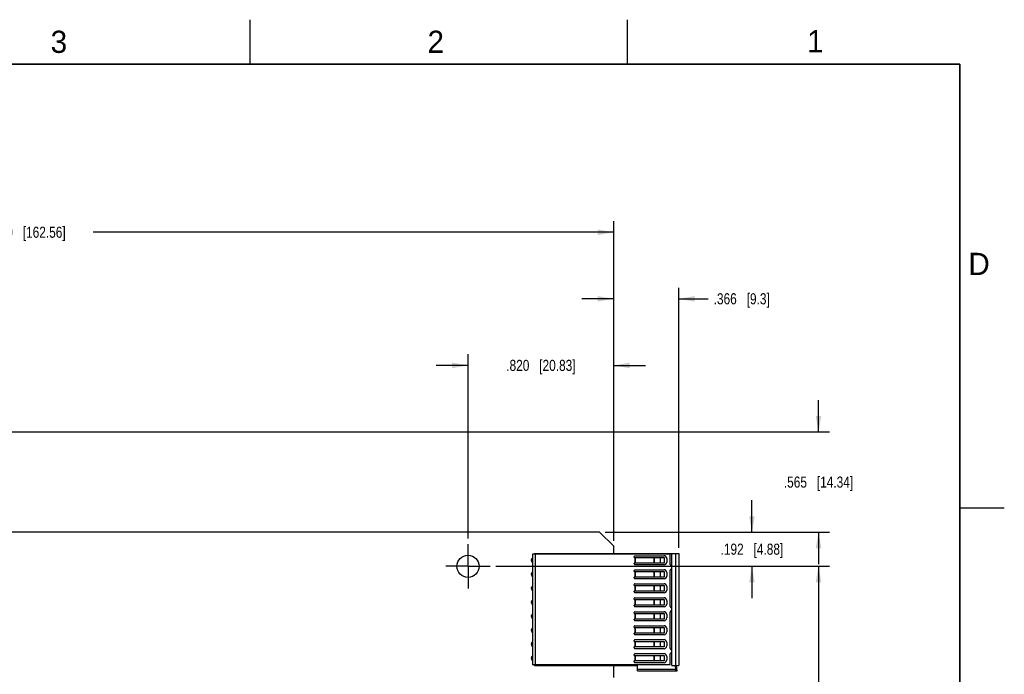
# Model space of a CAD drawing. Header units: inches. Extents: x 0 to 34, y 0 to 22.
# Tile 19 of 19: x 22.9 to 34, y 14.6 to 22. Entities that reach past the tile are written whole.
import ezdxf

# ---------------------------------------------------------------- set-up
doc = ezdxf.new("R2010")
doc.units = ezdxf.units.IN
doc.header["$LTSCALE"] = 1.87
doc.header["$MEASUREMENT"] = 0
doc.linetypes.add('CENTER', pattern=[0.6, 0.375, -0.075, 0.075, -0.075])
doc.layers.get('0').update_dxf_attribs({"linetype": 'CONTINUOUS'})
doc.layers.add('02___PRT_ALL_AXES', color=7, linetype='CONTINUOUS')
doc.layers.add('DIMENSIONS', color=7, linetype='CONTINUOUS')
doc.styles.get("Standard").update_dxf_attribs({"font": 'txt', "width": 0.8})
doc.styles.add('TEXTSTYLE_2', font='txt')
doc.dimstyles.new('DIMSTYLE_1', dxfattribs={"dimtxt": 0.125, "dimasz": 0.18, "dimexe": 0.125, "dimexo": 0.0625, "dimgap": 0.0625, "dimtad": 0, "dimtih": 1, "dimtoh": 1, "dimdec": 3, "dimlfac": 0.5, "dimzin": 4, "dimdsep": 46, "dimtxsty": 'STANDARD', "dimblk": '_FILLED', "dimblk1": '_FILLED', "dimblk2": '_FILLED', "dimcen": 0.09, "dimadec": 0, "dimazin": 0, "dimtp": 0.001, "dimtm": 0.001, "dimtfac": 1, "dimtdec": 3, "dimtofl": 0, "dimtmove": 0, "dimatfit": 3, "dimldrblk": '_FILLED', "dimfxl": 1, "dimtolj": 1, "dimtzin": 4, "dimarcsym": 0})

# ---------------------------------------------------------------- blocks, each defined once
blk = doc.blocks.new('_FILLED')
at = {"color": 0, "linetype": 'BYBLOCK'}
blk.add_solid([(0, 0), (-1, 0.174), (-1, -0.174)], dxfattribs=at)
blk = doc.blocks.new('*D15')
at = {"layer": 'DIMENSIONS', "color": 2, "linetype": 'CONTINUOUS'}
for p, q in [((29.6, 16.13), (29.6, 18.98)), ((30.332, 16.048), (30.332, 18.98)), ((29.6, 18.855), (29.24, 18.855)), ((30.332, 18.855), (30.663, 18.855))]:
    blk.add_line(p, q, dxfattribs=at)
at = {"layer": 'DIMENSIONS', "color": 2, "linetype": 'CONTINUOUS', "xscale": 0.18, "yscale": 0.18, "zscale": 0.18}
blk.add_blockref('_FILLED', (29.6, 18.855), dxfattribs=at)
at = {"layer": 'DIMENSIONS', "color": 2, "linetype": 'CONTINUOUS', "xscale": 0.18, "yscale": 0.18, "zscale": 0.18, "rotation": 180}
blk.add_blockref('_FILLED', (30.332, 18.855), dxfattribs=at)
at = {"layer": 'DIMENSIONS', "color": 2, "linetype": 'CONTINUOUS', "insert": (30.726, 18.918), "char_height": 0.125, "width": 1.025, "attachment_point": 1, "line_spacing_factor": 0.9}
blk.add_mtext('.366{\\Ftxt.shx;\\W1.000000;\\H0.125000; }[9.3]', dxfattribs=at)
blk = doc.blocks.new('*D18')
at = {"layer": 'DIMENSIONS', "color": 2, "linetype": 'CONTINUOUS'}
for p, q in [((16.8, 17.418), (16.8, 19.73)), ((29.6, 16.13), (29.6, 19.73)), ((16.8, 19.605), (22.187, 19.605)), ((29.6, 19.605), (23.737, 19.605))]:
    blk.add_line(p, q, dxfattribs=at)
at = {"layer": 'DIMENSIONS', "color": 2, "linetype": 'CONTINUOUS', "xscale": 0.18, "yscale": 0.18, "zscale": 0.18, "rotation": 180}
blk.add_blockref('_FILLED', (16.8, 19.605), dxfattribs=at)
at = {"layer": 'DIMENSIONS', "color": 2, "linetype": 'CONTINUOUS', "xscale": 0.18, "yscale": 0.18, "zscale": 0.18}
blk.add_blockref('_FILLED', (29.6, 19.605), dxfattribs=at)
at = {"layer": 'DIMENSIONS', "color": 2, "linetype": 'CONTINUOUS', "insert": (22.962, 19.668), "char_height": 0.125, "width": 1.425, "attachment_point": 2, "line_spacing_factor": 0.9}
blk.add_mtext('6.400{\\Ftxt.shx;\\W1.000000;\\H0.125000; }[162.56]', dxfattribs=at)
blk = doc.blocks.new('*D20')
at = {"layer": 'DIMENSIONS', "color": 2, "linetype": 'CONTINUOUS'}
for p, q in [((28.272, 15.842), (32.032, 15.842)), ((31.907, 15.842), (31.907, 12.417)), ((31.907, 8.742), (31.907, 12.167)), ((29.636, 8.742), (32.032, 8.742))]:
    blk.add_line(p, q, dxfattribs=at)
at = {"layer": 'DIMENSIONS', "color": 2, "linetype": 'CONTINUOUS', "xscale": 0.18, "yscale": 0.18, "zscale": 0.18}
for p, rotation in [((31.907, 15.842), 90), ((31.907, 8.742), 270)]:
    blk.add_blockref('_FILLED', p, dxfattribs=dict(at, rotation=rotation))
at = {"layer": 'DIMENSIONS', "color": 2, "linetype": 'CONTINUOUS', "insert": (31.907, 12.355), "char_height": 0.125, "width": 1.325, "attachment_point": 2, "line_spacing_factor": 0.9}
blk.add_mtext('3.550{\\Ftxt.shx;\\W1.000000;\\H0.125000; }[90.17]', dxfattribs=at)
blk = doc.blocks.new('*D21')
at = {"layer": 'DIMENSIONS', "color": 2, "linetype": 'CONTINUOUS'}
for p, q in [((31.157, 16.226), (31.157, 16.586)), ((29.504, 16.226), (31.282, 16.226)), ((28.272, 15.842), (31.282, 15.842)), ((31.157, 15.842), (31.157, 15.482))]:
    blk.add_line(p, q, dxfattribs=at)
at = {"layer": 'DIMENSIONS', "color": 2, "linetype": 'CONTINUOUS', "xscale": 0.18, "yscale": 0.18, "zscale": 0.18}
for p, rotation in [((31.157, 16.226), 270), ((31.157, 15.842), 90)]:
    blk.add_blockref('_FILLED', p, dxfattribs=dict(at, rotation=rotation))
at = {"layer": 'DIMENSIONS', "color": 2, "linetype": 'CONTINUOUS', "insert": (31.157, 16.097), "char_height": 0.125, "width": 1.125, "attachment_point": 2, "line_spacing_factor": 0.9}
blk.add_mtext('.192{\\Ftxt.shx;\\W1.000000;\\H0.125000; }[4.88]', dxfattribs=at)
blk = doc.blocks.new('*D23')
at = {"layer": 'DIMENSIONS', "color": 2, "linetype": 'CONTINUOUS'}
for p, q in [((27.96, 16.155), (27.96, 18.23)), ((29.6, 16.13), (29.6, 18.23)), ((27.96, 18.105), (27.6, 18.105)), ((29.6, 18.105), (29.96, 18.105))]:
    blk.add_line(p, q, dxfattribs=at)
at = {"layer": 'DIMENSIONS', "color": 2, "linetype": 'CONTINUOUS', "xscale": 0.18, "yscale": 0.18, "zscale": 0.18}
blk.add_blockref('_FILLED', (27.96, 18.105), dxfattribs=at)
at = {"layer": 'DIMENSIONS', "color": 2, "linetype": 'CONTINUOUS', "xscale": 0.18, "yscale": 0.18, "zscale": 0.18, "rotation": 180}
blk.add_blockref('_FILLED', (29.6, 18.105), dxfattribs=at)
at = {"layer": 'DIMENSIONS', "color": 2, "linetype": 'CONTINUOUS', "insert": (28.78, 18.168), "char_height": 0.125, "width": 1.225, "attachment_point": 2, "line_spacing_factor": 0.9}
blk.add_mtext('.820{\\Ftxt.shx;\\W1.000000;\\H0.125000; }[20.83]', dxfattribs=at)
blk = doc.blocks.new('*D26')
at = {"layer": 'DIMENSIONS', "color": 2, "linetype": 'CONTINUOUS'}
for p, q in [((31.907, 17.355), (31.907, 17.715)), ((16.862, 17.355), (32.032, 17.355)), ((29.504, 16.226), (32.032, 16.226)), ((31.907, 16.226), (31.907, 15.866))]:
    blk.add_line(p, q, dxfattribs=at)
at = {"layer": 'DIMENSIONS', "color": 2, "linetype": 'CONTINUOUS', "xscale": 0.18, "yscale": 0.18, "zscale": 0.18}
for p, rotation in [((31.907, 17.355), 270), ((31.907, 16.226), 90)]:
    blk.add_blockref('_FILLED', p, dxfattribs=dict(at, rotation=rotation))
at = {"layer": 'DIMENSIONS', "color": 2, "linetype": 'CONTINUOUS', "insert": (31.907, 16.853), "char_height": 0.125, "width": 1.225, "attachment_point": 2, "line_spacing_factor": 0.9}
blk.add_mtext('.565{\\Ftxt.shx;\\W1.000000;\\H0.125000; }[14.34]', dxfattribs=at)

msp = doc.modelspace()

# ---------------------------------------------------------------- linework, layer by layer
at = {"color": 2, "linetype": 'CONTINUOUS'}
for p, q in [((25.5, 22), (25.5, 21.5)), ((29.75, 22), (29.75, 21.5)), ((33.5, 16.5), (34, 16.5))]:
    msp.add_line(p, q, dxfattribs=at)
at = {"color": 7, "linetype": 'CONTINUOUS'}
for p, q in [((30.2377, 15.9784), (28.6857, 15.9784)), ((28.6857, 15.9784), (28.6857, 14.7319)), ((28.7062, 15.985), (30.3322, 15.985)), ((28.7062, 15.9784), (28.7062, 15.985)), ((28.7188, 14.7319), (28.7188, 15.9784)), ((30.2377, 15.8618), (30.2377, 15.9784)), ((30.2534, 14.7252), (30.2534, 15.985)), ((30.3007, 14.7252), (30.3007, 15.985)), ((30.3322, 15.985), (30.3322, 14.7252)), ((29.83, 15.9406), (29.83, 15.9504)), ((29.83, 15.9406), (30.1668, 15.9406)), ((30.1668, 15.8776), (29.83, 15.8776)), ((29.83, 15.8677), (29.83, 15.8776)), ((29.8398, 15.9602), (30.1668, 15.9602)), ((29.8405, 15.9406), (29.8405, 15.8776)), ((29.8427, 15.8776), (29.8427, 15.9406)), ((30.0505, 15.9406), (30.0505, 15.8776)), ((30.0549, 15.9406), (30.0549, 15.8776)), ((30.1289, 15.8776), (30.1289, 15.9406)), ((30.1668, 15.9406), (30.1668, 15.8776)), ((30.1983, 15.9287), (30.1983, 15.8894)), ((29.83, 15.7831), (29.83, 15.7929)), ((29.83, 15.7831), (30.1668, 15.7831)), ((30.1668, 15.8579), (29.8398, 15.8579)), ((29.8398, 15.8028), (30.1668, 15.8028)), ((29.8405, 15.7831), (29.8405, 15.7201)), ((29.8427, 15.7201), (29.8427, 15.7831)), ((30.0505, 15.7831), (30.0505, 15.7201)), ((30.0549, 15.7831), (30.0549, 15.7201)), ((30.1289, 15.7201), (30.1289, 15.7831)), ((30.1668, 15.7831), (30.1668, 15.7201)), ((30.1983, 15.7713), (30.1983, 15.7319)), ((30.2377, 15.3894), (30.2377, 15.7988)), ((30.2532, 15.85), (30.2495, 15.85)), ((30.2495, 15.8106), (30.2532, 15.8106)), ((30.1668, 15.7201), (29.83, 15.7201)), ((29.83, 15.7102), (29.83, 15.7201)), ((30.1668, 15.7004), (29.8398, 15.7004)), ((29.8398, 15.6453), (30.1668, 15.6453)), ((29.83, 15.6256), (29.83, 15.6354)), ((29.83, 15.6256), (30.1668, 15.6256)), ((30.1668, 15.5626), (29.83, 15.5626)), ((29.83, 15.5528), (29.83, 15.5626)), ((30.1668, 15.5429), (29.8398, 15.5429)), ((29.8405, 15.6256), (29.8405, 15.5626)), ((29.8427, 15.5626), (29.8427, 15.6256)), ((30.0505, 15.6256), (30.0505, 15.5626)), ((30.0549, 15.6256), (30.0549, 15.5626)), ((30.1289, 15.5626), (30.1289, 15.6256)), ((30.1668, 15.6256), (30.1668, 15.5626)), ((30.1983, 15.6138), (30.1983, 15.5744)), ((29.83, 15.4681), (29.83, 15.478)), ((29.83, 15.4681), (30.1668, 15.4681)), ((29.8398, 15.4878), (30.1668, 15.4878)), ((29.8405, 15.4681), (29.8405, 15.4051)), ((29.8427, 15.4051), (29.8427, 15.4681)), ((30.0505, 15.4681), (30.0505, 15.4051)), ((30.0549, 15.4681), (30.0549, 15.4051)), ((30.1289, 15.4051), (30.1289, 15.4681)), ((30.1668, 15.4681), (30.1668, 15.4051)), ((30.1983, 15.4563), (30.1983, 15.4169)), ((30.1668, 15.4051), (29.83, 15.4051)), ((29.83, 15.3953), (29.83, 15.4051)), ((29.83, 15.3106), (29.83, 15.3205)), ((29.83, 15.3106), (30.1668, 15.3106)), ((30.1668, 15.3854), (29.8398, 15.3854)), ((29.8398, 15.3303), (30.1668, 15.3303)), ((29.8405, 15.3106), (29.8405, 15.2476)), ((29.8427, 15.2476), (29.8427, 15.3106)), ((30.0505, 15.3106), (30.0505, 15.2476)), ((30.0549, 15.3106), (30.0549, 15.2476)), ((30.1289, 15.2476), (30.1289, 15.3106)), ((30.1668, 15.3106), (30.1668, 15.2476)), ((30.2377, 14.9169), (30.2377, 15.3264)), ((30.2532, 15.3776), (30.2495, 15.3776)), ((30.2495, 15.3382), (30.2532, 15.3382)), ((30.1668, 15.2476), (29.83, 15.2476)), ((29.83, 15.2378), (29.83, 15.2476)), ((30.1668, 15.228), (29.8398, 15.228)), ((30.1983, 15.2988), (30.1983, 15.2595)), ((29.83, 15.1532), (29.83, 15.163)), ((29.83, 15.1532), (30.1668, 15.1532)), ((30.1668, 15.0902), (29.83, 15.0902)), ((29.83, 15.0803), (29.83, 15.0902)), ((29.8398, 15.1728), (30.1668, 15.1728)), ((29.8405, 15.1532), (29.8405, 15.0902)), ((29.8427, 15.0902), (29.8427, 15.1532)), ((30.0505, 15.1532), (30.0505, 15.0902)), ((30.0549, 15.1532), (30.0549, 15.0902)), ((30.1289, 15.0902), (30.1289, 15.1532)), ((30.1668, 15.1532), (30.1668, 15.0902)), ((30.1983, 15.1413), (30.1983, 15.102)), ((29.83, 14.9957), (29.83, 15.0055)), ((29.83, 14.9957), (30.1668, 14.9957)), ((30.1668, 15.0705), (29.8398, 15.0705)), ((29.8398, 15.0154), (30.1668, 15.0154)), ((29.8405, 14.9957), (29.8405, 14.9327)), ((29.8427, 14.9327), (29.8427, 14.9957)), ((30.0505, 14.9957), (30.0505, 14.9327)), ((30.0549, 14.9957), (30.0549, 14.9327)), ((30.1289, 14.9327), (30.1289, 14.9957)), ((30.1668, 14.9957), (30.1668, 14.9327)), ((30.1983, 14.9839), (30.1983, 14.9445)), ((30.1668, 14.9327), (29.83, 14.9327)), ((29.83, 14.9228), (29.83, 14.9327)), ((30.1668, 14.913), (29.8398, 14.913)), ((30.2532, 14.9051), (30.2495, 14.9051)), ((30.2495, 14.8658), (30.2532, 14.8658)), ((29.83, 14.8382), (29.83, 14.848)), ((29.83, 14.8382), (30.1668, 14.8382)), ((30.1668, 14.7752), (29.83, 14.7752)), ((29.83, 14.7654), (29.83, 14.7752)), ((29.8398, 14.8579), (30.1668, 14.8579)), ((30.1668, 14.7555), (29.8398, 14.7555)), ((29.8405, 14.8382), (29.8405, 14.7752)), ((29.8427, 14.7752), (29.8427, 14.8382)), ((30.0505, 14.8382), (30.0505, 14.7752)), ((30.0549, 14.8382), (30.0549, 14.7752)), ((30.1289, 14.7752), (30.1289, 14.8382)), ((30.1668, 14.8382), (30.1668, 14.7752)), ((30.1983, 14.8264), (30.1983, 14.787)), ((30.2377, 14.7319), (30.2377, 14.8539)), ((30.2377, 14.7319), (28.6857, 14.7319)), ((28.7062, 14.7252), (28.7062, 14.7319)), ((28.7062, 14.7252), (29.8676, 14.7252)), ((29.8676, 14.6622), (29.8676, 14.7252)), ((30.2969, 14.678), (29.8676, 14.678)), ((29.8676, 14.6622), (30.314, 14.6622)), ((30.2534, 14.7252), (30.3322, 14.7252)), ((30.2927, 14.7252), (30.2969, 14.678)), ((30.314, 14.6622), (30.3085, 14.7252))]:
    msp.add_line(p, q, dxfattribs=at)
at = {"color": 7, "linetype": 'CONTINUOUS', "const_width": 0.02}
for points in [[(33.5, 21.5), (0.5, 21.5)], [(33.5, 0.5), (33.5, 21.5)]]:
    msp.add_lwpolyline(points, dxfattribs=at)
at = {"color": 7, "linetype": 'CONTINUOUS'}
for centre, radius, start, end in [((29.8398, 15.9504), 0.00984, 90.00161, 179.99992), ((29.8398, 15.8677), 0.00984, 179.99987, 269.99216), ((30.1668, 15.9287), 0.0315, 359.99888, 90.00004), ((30.1668, 15.8894), 0.0315, 269.99671, 359.99979), ((30.2495, 15.8618), 0.0118, 179.99781, 269.99982), ((29.8398, 15.7929), 0.00984, 90.00161, 179.99992), ((30.1668, 15.7713), 0.0315, 359.99888, 90.00004), ((30.2495, 15.7988), 0.0118, 90.00732, 179.9829), ((29.8398, 15.7102), 0.00984, 179.99987, 269.99216), ((29.8398, 15.6354), 0.00984, 90.00161, 179.99992), ((30.1668, 15.7319), 0.0315, 269.99671, 359.99979), ((30.1668, 15.6138), 0.0315, 359.99888, 90.00004), ((29.8398, 15.5528), 0.00984, 179.99987, 269.99216), ((30.1668, 15.5744), 0.0315, 269.99671, 359.99979), ((29.8398, 15.478), 0.00984, 90.00161, 179.99992), ((30.1668, 15.4563), 0.0315, 359.99888, 90.00004), ((29.8398, 15.3953), 0.00984, 179.99987, 269.99216), ((29.8398, 15.3205), 0.00984, 90.00161, 179.99992), ((30.1668, 15.4169), 0.0315, 269.99671, 359.99979), ((30.1668, 15.2988), 0.0315, 359.99888, 90.00004), ((30.2495, 15.3894), 0.0118, 179.95839, 269.99982), ((30.2495, 15.3264), 0.0118, 90.00732, 179.99957), ((29.8398, 15.2378), 0.00984, 179.99987, 269.99216), ((30.1668, 15.2595), 0.0315, 269.99671, 359.99979), ((29.8398, 15.163), 0.00984, 90.00161, 179.99992), ((30.1668, 15.1413), 0.0315, 359.99888, 90.00004), ((30.1668, 15.102), 0.0315, 269.99671, 359.99979), ((29.8398, 15.0803), 0.00984, 179.99987, 269.99216), ((29.8398, 15.0055), 0.00984, 90.00161, 179.99992), ((30.1668, 14.9839), 0.0315, 359.99888, 90.00004), ((29.8398, 14.9228), 0.00984, 179.99987, 269.99216), ((30.1668, 14.9445), 0.0315, 269.99671, 359.99979), ((30.2495, 14.9169), 0.0118, 179.9879, 269.99982), ((30.2495, 14.8539), 0.0118, 90.00373, 179.99865), ((29.8398, 14.848), 0.00984, 90.00161, 179.99992), ((29.8398, 14.7654), 0.00984, 179.99987, 269.99216), ((30.1668, 14.8264), 0.0315, 359.99888, 90.00004), ((30.1668, 14.787), 0.0315, 269.99671, 359.99979)]:
    msp.add_arc(centre, radius, start, end, dxfattribs=at)
msp.add_open_spline([(30.314, 14.6622), (30.3122, 14.6622), (30.3084, 14.6629), (30.3031, 14.6658), (30.2986, 14.6709), (30.2971, 14.6755), (30.2969, 14.678)], degree=3, knots=[0, 0, 0, 0, 0.2171405, 0.4493221, 0.7086619, 1, 1, 1, 1], dxfattribs=at)
at = {"layer": '02___PRT_ALL_AXES', "color": 7, "linetype": 'CONTINUOUS'}
for p, q in [((29.4417, 16.2263), (17.2557, 16.2263)), ((29.5997, 16.068), (29.4417, 16.2263)), ((29.5997, 15.985), (29.5997, 16.068)), ((29.5997, 14.5874), (29.5997, 14.7252))]:
    msp.add_line(p, q, dxfattribs=at)
at = {"layer": '02___PRT_ALL_AXES', "color": 7, "linetype": 'CENTER'}
for q in [(27.9597, 16.0923), (27.7097, 15.8423), (28.2097, 15.8423), (27.9597, 15.5923)]:
    msp.add_line((27.9597, 15.8423), q, dxfattribs=at)
at = {"layer": '02___PRT_ALL_AXES', "color": 7, "linetype": 'CONTINUOUS'}
msp.add_circle((27.9597, 15.8423), 0.125, dxfattribs=at)
for centre in [(28.6943, 15.9091), (28.6943, 15.7516), (28.6943, 15.5941), (28.6943, 15.4366), (28.6943, 15.2791), (28.6943, 15.1217), (28.6943, 14.9642), (28.6943, 14.8067)]:
    msp.add_arc(centre, 0.024, 111.6492, 248.3508, dxfattribs=at)

# ---------------------------------------------------------------- texts
at = {"color": 2, "linetype": 'CONTINUOUS', "char_height": 0.25, "width": 0.25, "attachment_point": 1, "line_spacing_factor": 0.9, "style": 'TEXTSTYLE_2'}
for s, insert in [('3', (23.257, 21.8759)), ('2', (27.5025, 21.8762)), ('1', (31.7781, 21.8826)), ('D', (33.5947, 19.3736))]:
    msp.add_mtext(s, dxfattribs=dict(at, insert=insert))

# ---------------------------------------------------------------- dimensions: what is measured, and where the dimension line sits
at = {"layer": 'DIMENSIONS', "color": 2, "linetype": 'CONTINUOUS'}
for base, p1, p2, angle, picture, middle in [((16.7997, 19.6053), (29.5997, 16.068), (16.7997, 17.3553), 180, '*D18', (22.9618, 19.6053)), ((27.9597, 18.1053), (29.5997, 16.068), (27.9597, 16.0923), 180, '*D23', (28.7797, 18.1053)), ((31.90691, 17.35528), (29.44171, 16.22626), (16.79971, 17.35528), 90, '*D26', (31.90691, 16.79077)), ((31.1569, 16.2263), (28.2097, 15.8423), (29.4417, 16.2263), 90, '*D21', (31.1569, 16.0343)), ((31.9069, 15.8423), (29.5737, 8.7423), (28.2097, 15.8423), 90, '*D20', (31.9069, 12.2923))]:
    dim = msp.add_linear_dim(base=base, p1=p1, p2=p2, angle=angle, dimstyle='DIMSTYLE_1', dxfattribs=at)
    dim.commit()
    dim.dimension.update_dxf_attribs({"geometry": picture, "text_midpoint": middle, "dimtype": 160})
dim = msp.add_linear_dim(base=(30.3322, 18.8553), p1=(29.5997, 16.068), p2=(30.3322, 15.985), dimstyle='DIMSTYLE_1', dxfattribs=at)
dim.commit()
dim.dimension.update_dxf_attribs({"geometry": '*D15', "text_midpoint": (31.2383, 18.8553), "dimtype": 160})

doc.saveas('drawing.dxf')
